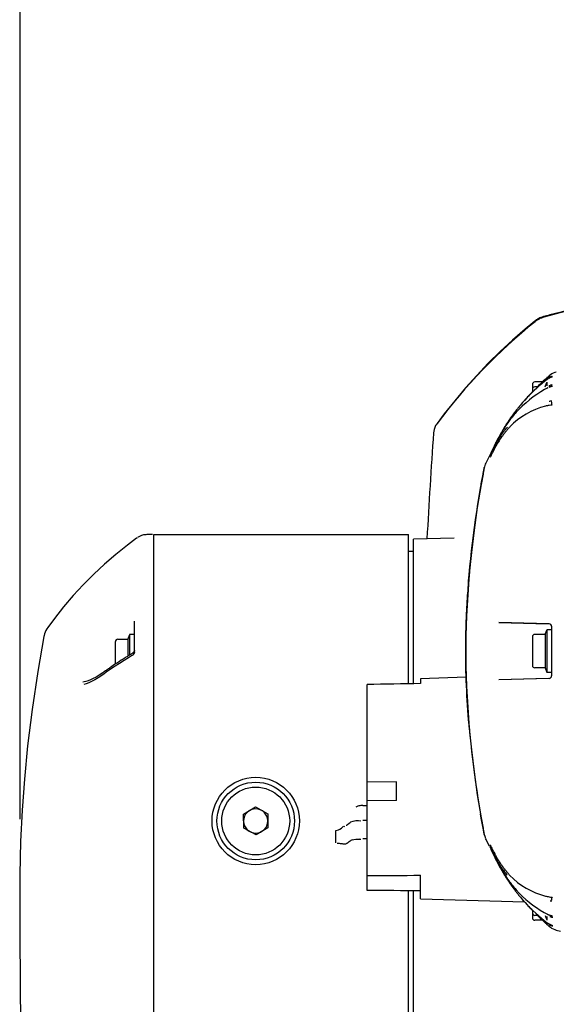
# Model space of a CAD drawing. Header units: millimetres. Extents: x 7426 to 8300, y 124 to 421.
# Tile 69 of 135: x 8051.37 to 8056.9, y 270.11 to 280.25. Entities that reach past the tile are written whole.
import ezdxf

# ---------------------------------------------------------------- set-up
doc = ezdxf.new("R2010")
doc.units = ezdxf.units.MM
doc.layers.add('外形图', color=7, linetype='Continuous')
doc.styles.add('微软雅黑', font='msyh.ttc')
doc.dimstyles.new('尺寸标注_1_20比例', dxfattribs={"dimtxt": 2.1, "dimasz": 1.7, "dimexe": 0.5, "dimexo": 0.4, "dimgap": 0.5, "dimtad": 1, "dimdec": 1, "dimlfac": 20, "dimdsep": 46, "dimtxsty": '微软雅黑', "dimcen": 0.09, "dimadec": 0, "dimazin": 0, "dimtp": 0.01, "dimtm": 0.01, "dimtfac": 1, "dimtdec": 1, "dimtofl": 0, "dimtmove": 0, "dimatfit": 3, "dimfxl": 1, "dimtolj": 1, "dimarcsym": 0})

# ---------------------------------------------------------------- blocks, each defined once
blk = doc.blocks.new('*D1476')
at = {"layer": 'Defpoints', "color": 0}
for p in [(8070.554, 287.817), (8051.376, 271.615), (8070.554, 271.107)]:
    blk.add_point(p, dxfattribs=at)
at = {"layer": '外形图', "color": 0, "lineweight": -2, "ltscale": 20}
for p, q in [((8051.376, 272.015), (8051.376, 288.317)), ((8070.554, 271.507), (8070.554, 288.317)), ((8053.076, 287.817), (8068.854, 287.817))]:
    blk.add_line(p, q, dxfattribs=at)
at = {"layer": '外形图', "color": 0}
for points in [[(8053.076, 288.1), (8053.076, 287.534), (8051.376, 287.817)], [(8068.854, 287.534), (8068.854, 288.1), (8070.554, 287.817)]]:
    blk.add_solid(points, dxfattribs=at)
at = {"layer": '外形图', "color": 0, "insert": (8060.965, 289.402), "char_height": 2.1, "attachment_point": 5, "style": '微软雅黑'}
blk.add_mtext('\\A1;\\A1;384', dxfattribs=at)

msp = doc.modelspace()

# ---------------------------------------------------------------- linework, layer by layer
at = {"layer": '外形图', "linetype": 'Continuous'}
for p, q in [((8056.8877, 276.6161), (8056.8721, 276.6094)), ((8056.901, 276.6207), (8056.8877, 276.6161)), ((8056.9031, 276.6213), (8056.901, 276.6207)), ((8056.7606, 276.5191), (8056.6813, 276.5191)), ((8056.7432, 276.5029), (8056.7318, 276.4921)), ((8056.7548, 276.5138), (8056.7432, 276.5029)), ((8056.7686, 276.5265), (8056.7548, 276.5138)), ((8056.7868, 276.5431), (8056.7686, 276.5265)), ((8056.7866, 276.4691), (8056.8003, 276.5068)), ((8056.7971, 276.5525), (8056.7868, 276.5431)), ((8056.8209, 276.5738), (8056.7971, 276.5525)), ((8056.7995, 276.5546), (8056.8003, 276.5568)), ((8056.8038, 276.5666), (8056.8038, 276.5586)), ((8056.8129, 276.5666), (8056.8038, 276.5666)), ((8056.8038, 276.5166), (8056.8038, 276.4805)), ((8056.8293, 276.5813), (8056.8209, 276.5738)), ((8056.8423, 276.5918), (8056.8292, 276.5813)), ((8056.861, 276.5788), (8056.8597, 276.5784)), ((8056.8613, 276.5712), (8056.8599, 276.5707)), ((8056.8637, 276.5718), (8056.8613, 276.5712)), ((8056.6412, 276.4022), (8056.6325, 276.3931)), ((8056.6499, 276.4112), (8056.6412, 276.4022)), ((8056.6552, 276.4166), (8056.6499, 276.4112)), ((8056.6563, 276.4941), (8056.6563, 276.4441)), ((8056.6563, 276.4441), (8056.6563, 276.4135)), ((8056.7166, 276.4691), (8056.6813, 276.4691)), ((8056.7205, 276.4813), (8056.7093, 276.4705)), ((8056.7318, 276.4921), (8056.7205, 276.4813)), ((8056.8324, 276.4657), (8056.8245, 276.4629)), ((8056.8538, 276.4745), (8056.8538, 276.4716)), ((8056.8589, 276.4727), (8056.8563, 276.4721)), ((8056.8628, 276.4735), (8056.8589, 276.4727)), ((8056.5542, 276.3064), (8056.5672, 276.3215)), ((8056.5672, 276.3215), (8056.5806, 276.3366)), ((8056.5743, 276.3295), (8056.5672, 276.3215)), ((8056.5811, 276.3372), (8056.5743, 276.3295)), ((8056.5879, 276.3448), (8056.5811, 276.3372)), ((8056.5947, 276.3523), (8056.5879, 276.3448)), ((8056.6066, 276.3654), (8056.5947, 276.3523)), ((8056.6152, 276.3747), (8056.6066, 276.3654)), ((8056.6238, 276.3839), (8056.6152, 276.3747)), ((8056.6325, 276.3931), (8056.6238, 276.3839)), ((8056.8538, 276.3079), (8056.8538, 276.2815)), ((8056.47, 276.2017), (8056.4557, 276.1824)), ((8056.476, 276.2095), (8056.47, 276.2017)), ((8056.482, 276.2175), (8056.476, 276.2095)), ((8056.4882, 276.2255), (8056.482, 276.2175)), ((8056.49, 276.2278), (8056.4882, 276.2255)), ((8056.8454, 276.2801), (8056.8277, 276.2775)), ((8056.8502, 276.2809), (8056.8454, 276.2801)), ((8056.3978, 276.099), (8056.3928, 276.0913)), ((8056.4024, 276.106), (8056.3978, 276.099)), ((8056.4075, 276.1135), (8056.4024, 276.106)), ((8056.4129, 276.1216), (8056.4075, 276.1135)), ((8056.4179, 276.1289), (8056.4129, 276.1216)), ((8056.4232, 276.1366), (8056.4179, 276.1289)), ((8056.4289, 276.1448), (8056.4232, 276.1366)), ((8056.4349, 276.1534), (8056.4289, 276.1448)), ((8056.4411, 276.1622), (8056.4349, 276.1534)), ((8056.4463, 276.1694), (8056.4411, 276.1622)), ((8056.4516, 276.1768), (8056.4463, 276.1694)), ((8056.4557, 276.1824), (8056.4516, 276.1768)), ((8055.6746, 276.0925), (8055.6703, 276.0866)), ((8056.3363, 275.9993), (8056.3321, 275.992)), ((8056.3405, 276.0065), (8056.3363, 275.9993)), ((8056.3544, 276.0299), (8056.3405, 276.0065)), ((8056.3554, 276.0293), (8056.3513, 276.0225)), ((8056.367, 276.0507), (8056.3544, 276.0299)), ((8056.3672, 276.0486), (8056.3554, 276.0293)), ((8056.3731, 276.0604), (8056.367, 276.0507)), ((8056.3747, 276.0607), (8056.3672, 276.0486)), ((8056.378, 276.0683), (8056.3731, 276.0604)), ((8056.3828, 276.0758), (8056.378, 276.0683)), ((8056.3875, 276.0832), (8056.3828, 276.0758)), ((8056.3928, 276.0913), (8056.3875, 276.0832)), ((8056.4241, 276.0569), (8056.4192, 276.0516)), ((8056.2823, 275.8989), (8056.276, 275.8863)), ((8056.2892, 275.9106), (8056.2806, 275.8937)), ((8056.2806, 275.8937), (8056.2806, 275.8936)), ((8056.2865, 275.9072), (8056.2823, 275.8989)), ((8056.2981, 275.9297), (8056.2865, 275.9072)), ((8056.3088, 275.9499), (8056.2981, 275.9297)), ((8056.3033, 275.8966), (8056.2989, 275.8895)), ((8056.3078, 275.9039), (8056.3033, 275.8966)), ((8056.3125, 275.9113), (8056.3078, 275.9039)), ((8056.3194, 275.9693), (8056.3088, 275.9499)), ((8056.3173, 275.9189), (8056.3125, 275.9113)), ((8056.3236, 275.9769), (8056.3194, 275.9693)), ((8056.3279, 275.9845), (8056.3236, 275.9769)), ((8056.3321, 275.992), (8056.3279, 275.9845)), ((8056.3309, 275.9644), (8056.3327, 275.9672)), ((8056.2495, 275.8318), (8056.228, 275.7856)), ((8056.2473, 275.7966), (8056.2434, 275.7886)), ((8056.2506, 275.803), (8056.2473, 275.7966)), ((8056.2508, 275.8345), (8056.2495, 275.8318)), ((8056.2541, 275.8098), (8056.2506, 275.803)), ((8056.2628, 275.8595), (8056.2508, 275.8345)), ((8056.2579, 275.817), (8056.2541, 275.8098)), ((8056.262, 275.8247), (8056.2579, 275.817)), ((8056.2663, 275.8327), (8056.262, 275.8247)), ((8056.2704, 275.8751), (8056.2628, 275.8595)), ((8056.2693, 275.8383), (8056.2663, 275.8327)), ((8056.2725, 275.8441), (8056.2693, 275.8383)), ((8056.276, 275.8863), (8056.2704, 275.8751)), ((8056.2759, 275.8501), (8056.2725, 275.8441)), ((8056.2793, 275.8562), (8056.2759, 275.8501)), ((8056.283, 275.8626), (8056.2793, 275.8562)), ((8056.2867, 275.8691), (8056.283, 275.8626)), ((8056.2906, 275.8757), (8056.2867, 275.8691)), ((8056.2947, 275.8825), (8056.2906, 275.8757)), ((8056.2989, 275.8895), (8056.2947, 275.8825)), ((8056.2065, 275.7432), (8056.1758, 275.6831)), ((8056.2282, 275.786), (8056.2065, 275.7432)), ((8056.2229, 275.7468), (8056.2224, 275.7458)), ((8056.2237, 275.7484), (8056.2229, 275.7468)), ((8056.2398, 275.7814), (8056.2237, 275.7484)), ((8056.228, 275.7856), (8056.2277, 275.785)), ((8056.2286, 275.787), (8056.2282, 275.786)), ((8056.2434, 275.7886), (8056.2398, 275.7814)), ((8056.1598, 275.6362), (8056.1273, 275.4632)), ((8056.1595, 275.6345), (8056.1596, 275.635)), ((8056.1622, 275.6467), (8056.1596, 275.6352)), ((8056.1596, 275.635), (8056.1597, 275.6353)), ((8056.1598, 275.6362), (8056.1605, 275.6392)), ((8056.1705, 275.6716), (8056.1622, 275.6467)), ((8056.1756, 275.6826), (8056.1705, 275.6716)), ((8056.1756, 275.6827), (8056.1758, 275.6832)), ((8056.1477, 275.5705), (8056.1279, 275.4632)), ((8056.1292, 275.4691), (8056.1477, 275.5705)), ((8056.1279, 275.4632), (8056.0885, 275.2259)), ((8056.1209, 275.4222), (8056.1275, 275.4599)), ((8056.1275, 275.4599), (8056.1292, 275.4691)), ((8056.0885, 275.2259), (8056.0551, 274.9918)), ((8056.0551, 274.9918), (8056.0278, 274.7642)), ((8052.5784, 274.9109), (8052.5759, 274.9091)), ((8052.5822, 274.9133), (8052.5784, 274.9109)), ((8052.6056, 274.928), (8052.5858, 274.9159)), ((8052.6263, 274.937), (8052.6056, 274.928)), ((8052.648, 274.9431), (8052.6263, 274.937)), ((8052.6705, 274.9461), (8052.648, 274.9431)), ((8052.681, 274.9464), (8052.6705, 274.9461)), ((8052.7388, 274.9464), (8052.6811, 274.9464)), ((8052.7538, 255.4565), (8052.7538, 274.9467)), ((8052.7538, 274.9467), (8055.3788, 274.9467)), ((8055.3788, 273.4095), (8055.3788, 274.9467)), ((8055.8487, 274.9096), (8055.4288, 274.8986)), ((8055.4288, 273.4103), (8055.4288, 274.8986)), ((8055.8487, 274.9096), (8055.8504, 274.9096)), ((8055.4288, 274.7717), (8055.3788, 274.7717)), ((8056.0272, 274.7642), (8056.0054, 274.543)), ((8056.0278, 274.7642), (8056.006, 274.543)), ((8056.006, 274.543), (8055.989, 274.325)), ((8055.989, 274.325), (8055.9771, 274.1104)), ((8055.9863, 274.2792), (8055.9859, 274.2738)), ((8051.7273, 274.0819), (8051.6587, 273.9889)), ((8055.9771, 274.1104), (8055.9703, 273.9025)), ((8051.6498, 273.9755), (8051.6406, 273.9589)), ((8051.6587, 273.9889), (8051.6498, 273.9755)), ((8052.5538, 273.7331), (8052.5538, 274.0562)), ((8052.5538, 273.7532), (8052.5538, 274.0385)), ((8056.8295, 274.0273), (8056.3109, 274.0409)), ((8056.3109, 274.0409), (8056.8174, 274.0276)), ((8056.8038, 273.9667), (8056.8038, 273.5267)), ((8056.8538, 273.9667), (8056.8038, 273.9667)), ((8056.8538, 274.0023), (8056.8538, 273.491)), ((8056.8538, 273.9667), (8056.8538, 273.5267)), ((8051.6223, 273.9091), (8051.6198, 273.8967)), ((8051.6269, 273.9255), (8051.6223, 273.9091)), ((8051.633, 273.9422), (8051.6269, 273.9255)), ((8051.6406, 273.9589), (8051.633, 273.9422)), ((8052.3813, 273.8692), (8052.4865, 273.8692)), ((8052.5002, 273.9068), (8052.4865, 273.8692)), ((8052.4865, 273.8692), (8052.4865, 273.6956)), ((8052.5038, 273.9167), (8052.5038, 273.7061)), ((8052.5538, 273.9167), (8052.5038, 273.9167)), ((8055.9703, 273.9025), (8055.9687, 273.7467)), ((8056.6563, 273.8942), (8056.6563, 273.5992)), ((8056.7866, 273.9192), (8056.6813, 273.9192)), ((8056.7866, 273.9192), (8056.8003, 273.9568)), ((8056.7866, 273.9192), (8056.7866, 273.5742)), ((8052.3563, 273.6129), (8052.3563, 273.8442)), ((8052.4926, 273.6789), (8052.4457, 273.65)), ((8052.5225, 273.697), (8052.4926, 273.6789)), ((8052.5225, 273.7173), (8052.5198, 273.7157)), ((8052.5538, 273.7329), (8052.5534, 273.7308)), ((8055.9681, 273.7467), (8055.9688, 273.7467)), ((8055.9687, 273.7467), (8055.9703, 273.5908)), ((8052.308, 273.56), (8052.2632, 273.5289)), ((8055.9703, 273.5908), (8055.9771, 273.383)), ((8056.7866, 273.5742), (8056.6813, 273.5742)), ((8056.7866, 273.5742), (8056.8003, 273.5365)), ((8052.1787, 273.4713), (8052.1437, 273.4505)), ((8052.2164, 273.496), (8052.1787, 273.4713)), ((8052.2257, 273.5228), (8052.1905, 273.4994)), ((8052.2399, 273.5124), (8052.2164, 273.496)), ((8052.2382, 273.5316), (8052.2257, 273.5228)), ((8052.2632, 273.5289), (8052.2399, 273.5124)), ((8055.9736, 273.4794), (8055.5038, 273.4625)), ((8055.5038, 273.4624), (8055.5038, 273.4114)), ((8056.8295, 273.466), (8056.3109, 273.4524)), ((8056.8174, 273.4657), (8056.3109, 273.4524)), ((8056.8538, 273.5267), (8056.8038, 273.5267)), ((8052.0196, 273.428), (8052.0198, 273.428)), ((8054.9538, 271.2804), (8054.9538, 273.4025)), ((8055.9771, 273.383), (8055.989, 273.1683)), ((8055.9859, 273.2196), (8055.9863, 273.214)), ((8055.989, 273.1683), (8056.006, 272.9503)), ((8056.006, 272.9503), (8056.0278, 272.7291)), ((8056.0278, 272.7291), (8056.0551, 272.5015)), ((8056.0551, 272.5015), (8056.0885, 272.2674)), ((8055.2538, 272.3988), (8054.9538, 272.3964)), ((8055.2538, 272.208), (8055.2538, 272.3988)), ((8056.0879, 272.2674), (8056.1273, 272.0301)), ((8056.0885, 272.2674), (8056.1279, 272.0301)), ((8053.6773, 272.0662), (8053.8008, 272.141)), ((8053.8008, 272.141), (8053.9273, 272.0715)), ((8054.8575, 272.148), (8054.8375, 272.1407)), ((8054.9089, 272.1571), (8054.9538, 272.1571)), ((8055.2538, 272.208), (8054.9538, 272.2057)), ((8053.6804, 271.9219), (8053.6773, 272.0662)), ((8053.9273, 272.0715), (8053.9303, 271.9271)), ((8056.1219, 272.0653), (8056.1209, 272.0711)), ((8056.1292, 272.0242), (8056.1219, 272.0653)), ((8054.7484, 271.9595), (8054.7679, 271.9757)), ((8054.9089, 272.0053), (8054.9538, 272.0053)), ((8056.1273, 272.0301), (8056.1598, 271.8572)), ((8056.1279, 272.0301), (8056.1477, 271.9228)), ((8056.1477, 271.9228), (8056.1292, 272.0242)), ((8053.8069, 271.8524), (8053.6804, 271.9219)), ((8053.9303, 271.9271), (8053.8069, 271.8524)), ((8054.6288, 271.7709), (8054.6288, 271.8992)), ((8056.1557, 271.8826), (8056.1477, 271.9228)), ((8056.156, 271.8812), (8056.1557, 271.8826)), ((8056.1563, 271.8795), (8056.156, 271.8812)), ((8056.1598, 271.8574), (8056.1597, 271.8579)), ((8056.1598, 271.8572), (8056.1598, 271.8574)), ((8054.7484, 271.7688), (8054.7679, 271.7849)), ((8054.9089, 271.8146), (8054.9538, 271.8146)), ((8056.2136, 271.7361), (8056.1758, 271.8102)), ((8056.1772, 271.8077), (8056.1759, 271.8101)), ((8056.2136, 271.7361), (8056.2241, 271.7155)), ((8056.222, 271.7482), (8056.2224, 271.7474)), ((8056.2224, 271.7474), (8056.2229, 271.7465)), ((8056.2229, 271.7465), (8056.2237, 271.7449)), ((8056.2237, 271.7449), (8056.2254, 271.7414)), ((8056.2254, 271.7414), (8056.2324, 271.7269)), ((8056.2241, 271.7155), (8056.2274, 271.7089)), ((8056.2274, 271.7089), (8056.2286, 271.7063)), ((8056.2276, 271.7084), (8056.2295, 271.7044)), ((8056.2295, 271.7044), (8056.2424, 271.6767)), ((8056.2324, 271.7269), (8056.2374, 271.7168)), ((8056.2374, 271.7168), (8056.2415, 271.7083)), ((8056.2415, 271.7083), (8056.2529, 271.6858)), ((8056.2424, 271.6767), (8056.2501, 271.6604)), ((8056.2501, 271.6604), (8056.2567, 271.6465)), ((8056.2529, 271.6858), (8056.2554, 271.6811)), ((8056.2554, 271.6811), (8056.2592, 271.6738)), ((8056.2567, 271.6465), (8056.2627, 271.634)), ((8056.2592, 271.6738), (8056.2678, 271.6578)), ((8056.2627, 271.634), (8056.2686, 271.6219)), ((8056.2725, 271.6492), (8056.2758, 271.6433)), ((8056.2758, 271.6433), (8056.2793, 271.6372)), ((8056.2793, 271.6372), (8056.2829, 271.6309)), ((8056.2686, 271.6219), (8056.2742, 271.6105)), ((8056.2742, 271.6105), (8056.2865, 271.586)), ((8056.2806, 271.5997), (8056.2886, 271.5837)), ((8056.2829, 271.6309), (8056.2866, 271.6244)), ((8056.2866, 271.6244), (8056.2905, 271.6178)), ((8056.2898, 271.5796), (8056.2941, 271.5713)), ((8056.2905, 271.6178), (8056.2945, 271.611)), ((8056.2941, 271.5713), (8056.2968, 271.5661)), ((8056.2945, 271.611), (8056.2987, 271.6041)), ((8056.2968, 271.5661), (8056.3011, 271.5578)), ((8056.2987, 271.6041), (8056.3031, 271.597)), ((8056.3011, 271.5578), (8056.3085, 271.5439)), ((8056.3031, 271.597), (8056.3076, 271.5898)), ((8056.3076, 271.5898), (8056.3122, 271.5824)), ((8056.3085, 271.5439), (8056.3134, 271.5348)), ((8056.3122, 271.5824), (8056.317, 271.5749)), ((8056.3134, 271.5348), (8056.318, 271.5264)), ((8056.3246, 271.5634), (8056.3298, 271.5556)), ((8056.3298, 271.5556), (8056.3352, 271.5477)), ((8055.5038, 271.194), (8055.5038, 271.4372)), ((8056.318, 271.5264), (8056.3222, 271.5188)), ((8056.3222, 271.5188), (8056.3265, 271.5113)), ((8056.3265, 271.5113), (8056.3307, 271.5037)), ((8056.3307, 271.5037), (8056.335, 271.4963)), ((8056.3327, 271.5261), (8056.3308, 271.529)), ((8056.335, 271.4963), (8056.3406, 271.4866)), ((8056.3406, 271.4866), (8056.3544, 271.4634)), ((8056.3544, 271.4634), (8056.3593, 271.4553)), ((8056.3593, 271.4553), (8056.3669, 271.4428)), ((8056.3605, 271.4556), (8056.3669, 271.4452)), ((8056.3669, 271.4452), (8056.374, 271.4337)), ((8056.3669, 271.4428), (8056.3688, 271.4397)), ((8056.3688, 271.4397), (8056.3742, 271.4311)), ((8056.3742, 271.4311), (8056.3793, 271.423)), ((8056.3793, 271.423), (8056.3841, 271.4154)), ((8056.3841, 271.4154), (8056.3889, 271.4079)), ((8056.3889, 271.4079), (8056.3942, 271.3998)), ((8056.3942, 271.3998), (8056.3977, 271.3944)), ((8056.3977, 271.3944), (8056.403, 271.3865)), ((8056.403, 271.3865), (8056.4086, 271.3781)), ((8056.4086, 271.3781), (8056.4138, 271.3703)), ((8056.4138, 271.3703), (8056.4196, 271.3618)), ((8056.4196, 271.3618), (8056.4249, 271.3541)), ((8056.4249, 271.3541), (8056.4307, 271.3459)), ((8056.4307, 271.3459), (8056.4368, 271.3372)), ((8056.4368, 271.3372), (8056.4419, 271.33)), ((8056.4419, 271.33), (8056.4473, 271.3226)), ((8055.3788, 264.493), (8055.3788, 271.2781)), ((8055.4288, 266.0948), (8055.4288, 271.2778)), ((8056.4473, 271.3226), (8056.4528, 271.3149)), ((8056.4528, 271.3149), (8056.4586, 271.307)), ((8056.4586, 271.307), (8056.4646, 271.2989)), ((8056.4646, 271.2989), (8056.4707, 271.2907)), ((8056.4707, 271.2907), (8056.477, 271.2824)), ((8056.477, 271.2824), (8056.4834, 271.274)), ((8056.4834, 271.274), (8056.49, 271.2655)), ((8055.5038, 271.1939), (8056.5765, 271.1623)), ((8056.5542, 271.1869), (8056.552, 271.1894)), ((8056.5537, 271.188), (8056.5547, 271.1868)), ((8056.5672, 271.1718), (8056.5542, 271.1869)), ((8056.5806, 271.1567), (8056.5672, 271.1718)), ((8056.5672, 271.1718), (8056.5741, 271.164)), ((8056.5741, 271.164), (8056.5836, 271.1533)), ((8056.5836, 271.1533), (8056.5951, 271.1405)), ((8056.5951, 271.1405), (8056.6048, 271.1299)), ((8056.6048, 271.1299), (8056.6106, 271.1236)), ((8056.8277, 271.2158), (8056.8436, 271.2134)), ((8056.8538, 271.2118), (8056.8538, 271.1854)), ((8051.3699, 271.108), (8051.3713, 270.8086)), ((8056.6106, 271.1236), (8056.6184, 271.1151)), ((8056.6184, 271.1151), (8056.6263, 271.1068)), ((8056.6263, 271.1068), (8056.6342, 271.0984)), ((8056.6342, 271.0984), (8056.6421, 271.0901)), ((8056.6421, 271.0901), (8056.6501, 271.0819)), ((8056.6501, 271.0819), (8056.6563, 271.0755)), ((8056.6563, 271.0797), (8056.6563, 271.0492)), ((8056.6563, 271.0492), (8056.6563, 270.9992)), ((8056.7166, 271.0242), (8056.6813, 271.0242)), ((8056.7079, 271.0242), (8056.7095, 271.0226)), ((8056.7866, 271.0242), (8056.8003, 270.9865)), ((8056.7606, 270.9742), (8056.6813, 270.9742)), ((8056.7095, 271.0226), (8056.72, 271.0125)), ((8056.72, 271.0125), (8056.7306, 271.0023)), ((8056.7306, 271.0023), (8056.7413, 270.9922)), ((8056.7413, 270.9922), (8056.7522, 270.982)), ((8056.7522, 270.982), (8056.7677, 270.9676)), ((8056.7677, 270.9676), (8056.7928, 270.9447)), ((8056.7928, 270.9447), (8056.7975, 270.9404)), ((8056.7975, 270.9404), (8056.827, 270.9141)), ((8056.7995, 270.9387), (8056.8003, 270.9365)), ((8056.8038, 271.0128), (8056.8038, 270.9767)), ((8056.8038, 270.9347), (8056.8038, 270.9267)), ((8056.8129, 270.9267), (8056.8038, 270.9267)), ((8056.8489, 270.9261), (8056.8559, 270.9238)), ((8056.8538, 271.0217), (8056.8538, 271.0188)), ((8056.8538, 270.9215), (8056.8538, 270.9141)), ((8056.8559, 270.9238), (8056.8636, 270.9215)), ((8056.827, 270.9141), (8056.8293, 270.912)), ((8056.8292, 270.9121), (8056.8293, 270.912)), ((8056.8293, 270.9121), (8056.8414, 270.9022)), ((8056.8414, 270.9022), (8056.8546, 270.8933)), ((8056.8546, 270.8933), (8056.8694, 270.8851)), ((8056.8694, 270.8851), (8056.8861, 270.8778)), ((8056.8861, 270.8778), (8056.9021, 270.8723)), ((8056.9031, 270.872), (8056.9021, 270.8723)), ((8051.3713, 270.8083), (8051.4605, 258.5603))]:
    msp.add_line(p, q, dxfattribs=at)
for points in [[(8056.6813, 277.1464), (8056.5825, 277.0646), (8056.4518, 276.9506), (8056.3248, 276.8328), (8056.2015, 276.7113), (8056.0821, 276.5863), (8055.9666, 276.4578), (8055.8553, 276.3261), (8055.748, 276.1911), (8055.6741, 276.0929)], [(8056.8721, 276.6094), (8056.8571, 276.6015), (8056.8423, 276.5918)], [(8056.8218, 276.5539), (8056.8204, 276.553), (8056.819, 276.5521), (8056.8176, 276.5511), (8056.8162, 276.5501), (8056.8148, 276.5491), (8056.8134, 276.5481)], [(8056.8572, 276.57), (8056.8562, 276.5697), (8056.8552, 276.5693), (8056.854, 276.569), (8056.8529, 276.5686), (8056.8516, 276.5682), (8056.8504, 276.5678), (8056.849, 276.5673), (8056.8488, 276.5672)], [(8056.8599, 276.5707), (8056.859, 276.5705), (8056.8572, 276.57)], [(8056.864, 276.5719), (8056.8639, 276.5719), (8056.8637, 276.5718)], [(8056.8165, 276.4595), (8056.8153, 276.459), (8056.8131, 276.458), (8056.8109, 276.4569), (8056.8087, 276.4558), (8056.8066, 276.4547), (8056.8044, 276.4536)], [(8056.8563, 276.4721), (8056.8548, 276.4718), (8056.8531, 276.4715), (8056.8514, 276.4711), (8056.8496, 276.4707), (8056.8477, 276.4702), (8056.8457, 276.4697), (8056.8436, 276.4691), (8056.8415, 276.4685), (8056.8393, 276.4679), (8056.837, 276.4672), (8056.8347, 276.4665), (8056.8324, 276.4657)], [(8056.8565, 276.483), (8056.8556, 276.4814), (8056.8546, 276.4792), (8056.854, 276.4769), (8056.8538, 276.4745)], [(8056.8635, 276.4736), (8056.864, 276.4737), (8056.8642, 276.4738), (8056.8641, 276.4738), (8056.8638, 276.4737), (8056.8634, 276.4736), (8056.8628, 276.4735)], [(8056.8562, 276.316), (8056.8558, 276.3153), (8056.8547, 276.3129), (8056.8541, 276.3105), (8056.8538, 276.3079)], [(8056.8544, 276.2816), (8056.8524, 276.2813), (8056.8502, 276.2809)], [(8056.8615, 276.2831), (8056.8617, 276.2832), (8056.8616, 276.2831), (8056.861, 276.283), (8056.8602, 276.2828), (8056.8591, 276.2825), (8056.8577, 276.2822), (8056.8562, 276.2819), (8056.8544, 276.2816)], [(8055.6741, 276.0929), (8055.6647, 276.0788), (8055.6644, 276.0781)], [(8056.4192, 276.0516), (8056.4153, 276.0473), (8056.4114, 276.043), (8056.4076, 276.0387), (8056.4038, 276.0344), (8056.4001, 276.0301), (8056.3965, 276.0258), (8056.3928, 276.0215), (8056.3893, 276.0172), (8056.3857, 276.0129), (8056.3822, 276.0086), (8056.3788, 276.0044), (8056.3754, 276.0001), (8056.3721, 275.9959), (8056.3688, 275.9916), (8056.3656, 275.9874), (8056.3624, 275.9832), (8056.3592, 275.979), (8056.3561, 275.9748), (8056.3531, 275.9707), (8056.35, 275.9666), (8056.3471, 275.9624), (8056.3441, 275.9584), (8056.3413, 275.9543), (8056.3384, 275.9502), (8056.3356, 275.9462), (8056.3329, 275.9422), (8056.3302, 275.9383), (8056.3249, 275.9304)], [(8056.3249, 275.9304), (8056.3223, 275.9265), (8056.3173, 275.9189)], [(8056.2224, 275.7458), (8056.222, 275.7451), (8056.2219, 275.7447), (8056.2217, 275.7444), (8056.2216, 275.7442), (8056.2215, 275.7441)], [(8056.1273, 275.4632), (8056.0879, 275.2259), (8056.0546, 274.9918), (8056.0272, 274.7642)], [(8056.1209, 275.4222), (8056.1211, 275.4233), (8056.1213, 275.4245), (8056.1215, 275.4256), (8056.1217, 275.4267), (8056.122, 275.4279), (8056.1222, 275.429), (8056.1225, 275.4301), (8056.1227, 275.4312), (8056.123, 275.4324)], [(8052.5756, 274.9088), (8052.4804, 274.838), (8052.3608, 274.7427), (8052.245, 274.6429), (8052.133, 274.5387), (8052.0251, 274.4304), (8051.9215, 274.318), (8051.8221, 274.2018), (8051.7273, 274.0819)], [(8056.0054, 274.543), (8055.9885, 274.325), (8055.9765, 274.1104), (8055.9697, 273.9025), (8055.9681, 273.7467)], [(8051.6198, 273.8968), (8051.5573, 273.5356), (8051.498, 273.1461), (8051.4512, 272.7709), (8051.418, 272.428), (8051.3952, 272.1098), (8051.3798, 271.7846), (8051.3717, 271.4451), (8051.3699, 271.108)], [(8052.5478, 273.7402), (8052.5458, 273.7375), (8052.5436, 273.7349), (8052.5412, 273.7323), (8052.5387, 273.7297), (8052.536, 273.7272), (8052.5331, 273.7248), (8052.5302, 273.7225), (8052.5271, 273.7203), (8052.524, 273.7182), (8052.5225, 273.7173)], [(8052.5534, 273.7308), (8052.5527, 273.7286), (8052.5515, 273.7259), (8052.5498, 273.7229), (8052.5477, 273.7198), (8052.5452, 273.7165), (8052.5423, 273.7131), (8052.539, 273.7097), (8052.5353, 273.7063), (8052.5314, 273.703), (8052.5272, 273.7), (8052.5225, 273.697)], [(8052.5538, 273.7532), (8052.5538, 273.7525), (8052.5535, 273.7513), (8052.553, 273.7497), (8052.5522, 273.7476), (8052.5511, 273.7453), (8052.5496, 273.7428), (8052.5478, 273.7402)], [(8055.9681, 273.7467), (8055.9697, 273.5908), (8055.9765, 273.383), (8055.9885, 273.1683), (8056.0054, 272.9503)], [(8052.4457, 273.65), (8052.3993, 273.6205), (8052.3534, 273.5905), (8052.308, 273.56)], [(8052.1905, 273.4994), (8052.1577, 273.4795), (8052.1272, 273.463), (8052.0994, 273.4498), (8052.0746, 273.44), (8052.0532, 273.4334), (8052.0348, 273.4295), (8052.0196, 273.428)], [(8052.0816, 273.4195), (8052.0543, 273.4091), (8052.0298, 273.4019)], [(8052.1437, 273.4505), (8052.1114, 273.4334), (8052.0816, 273.4195)], [(8056.0054, 272.9503), (8056.0272, 272.7291), (8056.0546, 272.5015), (8056.0879, 272.2674)], [(8056.1209, 272.0711), (8056.1211, 272.07), (8056.1213, 272.0689), (8056.1215, 272.0677), (8056.1217, 272.0666), (8056.122, 272.0655), (8056.1222, 272.0643), (8056.1225, 272.0632), (8056.1227, 272.0621), (8056.123, 272.0609)], [(8054.7379, 271.9527), (8054.7399, 271.9538), (8054.7418, 271.9549), (8054.7436, 271.9561), (8054.7453, 271.9572), (8054.7469, 271.9584), (8054.7484, 271.9595)], [(8056.1597, 271.8575), (8056.1643, 271.839), (8056.1724, 271.8172)], [(8054.7484, 271.7688), (8054.7469, 271.7676), (8054.7453, 271.7665), (8054.7436, 271.7653), (8054.7418, 271.7642), (8054.7399, 271.7631), (8054.7379, 271.762)], [(8056.2213, 271.7495), (8056.2213, 271.7495), (8056.2214, 271.7494), (8056.2215, 271.7493), (8056.2216, 271.7491), (8056.2217, 271.7488), (8056.2219, 271.7485), (8056.222, 271.7482)], [(8056.2678, 271.6578), (8056.2693, 271.655), (8056.2725, 271.6492)], [(8056.2865, 271.586), (8056.2867, 271.5858), (8056.2898, 271.5796)], [(8056.317, 271.5749), (8056.3195, 271.5711), (8056.3246, 271.5634)], [(8056.3352, 271.5477), (8056.338, 271.5437), (8056.3408, 271.5397), (8056.3436, 271.5357), (8056.3465, 271.5316), (8056.3495, 271.5275), (8056.3524, 271.5234), (8056.3555, 271.5193), (8056.3586, 271.5152), (8056.3617, 271.511), (8056.3648, 271.5069), (8056.368, 271.5027), (8056.3713, 271.4985), (8056.3746, 271.4943), (8056.3779, 271.49), (8056.3813, 271.4858), (8056.3848, 271.4816), (8056.3883, 271.4773), (8056.3918, 271.4731), (8056.3954, 271.4688), (8056.399, 271.4645), (8056.4027, 271.4603), (8056.4064, 271.456), (8056.4102, 271.4517), (8056.414, 271.4474), (8056.4179, 271.4432), (8056.4218, 271.4389), (8056.4241, 271.4364)], [(8056.8436, 271.2134), (8056.849, 271.2126), (8056.8514, 271.2122), (8056.8536, 271.2118)], [(8056.8536, 271.2118), (8056.8556, 271.2115), (8056.8573, 271.2112), (8056.8587, 271.2109), (8056.86, 271.2106), (8056.8609, 271.2104), (8056.8615, 271.2102), (8056.8616, 271.2102)], [(8056.8564, 271.1771), (8056.8557, 271.1782), (8056.8547, 271.1805), (8056.8541, 271.1829), (8056.8538, 271.1854)], [(8056.8044, 271.0397), (8056.8066, 271.0386), (8056.8087, 271.0375), (8056.8109, 271.0364), (8056.8131, 271.0353), (8056.8154, 271.0343), (8056.8176, 271.0333), (8056.8199, 271.0323), (8056.8222, 271.0314), (8056.8245, 271.0304)], [(8056.8245, 271.0304), (8056.825, 271.0302), (8056.8273, 271.0294), (8056.8296, 271.0285), (8056.8319, 271.0278), (8056.8342, 271.027), (8056.8364, 271.0263), (8056.8386, 271.0256)], [(8056.8386, 271.0256), (8056.8408, 271.025), (8056.8429, 271.0244), (8056.8449, 271.0238), (8056.8469, 271.0233), (8056.8488, 271.0228), (8056.8506, 271.0224), (8056.8524, 271.022), (8056.854, 271.0216), (8056.8556, 271.0213), (8056.857, 271.021), (8056.8641, 271.0196)], [(8056.8134, 270.9452), (8056.8148, 270.9442), (8056.8162, 270.9432), (8056.8175, 270.9422), (8056.819, 270.9413), (8056.8204, 270.9403), (8056.8218, 270.9394)], [(8056.8568, 271.0099), (8056.8556, 271.0119), (8056.8546, 271.0141), (8056.854, 271.0164), (8056.8538, 271.0188)], [(8056.9031, 270.872), (8056.9152, 270.8687), (8056.9307, 270.8652), (8056.9472, 270.8621)]]:
    msp.add_lwpolyline(points, dxfattribs=at)
for radius in [0.45, 0.4, 0.35]:
    msp.add_circle((8053.8038, 271.9967), radius, dxfattribs=at)
for centre, radius, start, end in [((8060.654, 262.6877), 15.0087, 98.32672, 104.98649), ((8060.6643, 262.6798), 15.0255, 98.30339, 104.76422), ((8060.3052, 272.6447), 5.7731, 128.85519, 143.32992), ((8056.8353, 276.9558), 0.245, 119.95495, 128.899), ((8056.8361, 276.9506), 0.2436, 120.84572, 128.81566), ((8056.8359, 276.9509), 0.2433, 112.95069, 120.84154), ((8056.8342, 276.9575), 0.243, 117.17295, 119.9308), ((8056.8348, 276.9563), 0.2444, 112.02966, 117.1732), ((8056.836, 276.9506), 0.2436, 105.00433, 112.94681), ((8056.8338, 276.9588), 0.2416, 104.97905, 112.04245), ((8060.6576, 262.7104), 14.9942, 104.7691, 105.02149), ((8057.8497, 275.1797), 1.7166, 129.71037, 138.9734), ((8056.6813, 276.4941), 0.025, 90, 180), ((8057.8272, 275.2046), 1.6831, 128.35126, 129.6607), ((8057.8265, 275.2054), 1.682, 127.03498, 128.35133), ((8056.8143, 276.5516), 0.015, 134.44366, 160), ((8056.8143, 276.5016), 0.015, 134.44366, 160), ((8056.8597, 276.5248), 0.0437, 133.11746, 137.30497), ((8056.8616, 276.5227), 0.0466, 128.23367, 133.10484), ((8056.9395, 276.343), 0.2487, 109.41716, 111.81763), ((8056.811, 276.7154), 0.1454, 289.18705, 289.55369), ((8056.6813, 276.4441), 0.025, 90, 180), ((8057.4074, 275.3428), 1.2639, 118.49512, 119.62151), ((8056.9052, 276.2515), 0.2418, 105.44334, 106.06859), ((8056.9135, 276.2213), 0.2731, 104.28138, 105.43515), ((8056.9162, 276.2105), 0.2842, 103.7101, 104.29069), ((8056.9124, 276.2264), 0.2679, 103.07887, 103.71409), ((8057.9114, 275.1248), 1.7992, 138.94282, 141.02514), ((8058.0016, 275.069), 1.9043, 139.47392, 140.48203), ((8057.3964, 275.3896), 1.2205, 137.97495, 140.9981), ((8057.456, 275.3647), 1.2849, 139.07235, 141.67161), ((8057.9311, 275.1088), 1.8245, 141.02335, 142.1703), ((8058.0249, 275.0497), 1.9345, 140.47957, 140.6519), ((8056.88, 275.9256), 0.3557, 101.87411, 104.6255), ((8056.8799, 275.926), 0.3553, 99.81856, 101.87477), ((8056.8797, 275.9274), 0.3539, 98.44101, 99.81839), ((8057.5669, 275.2821), 1.4233, 144.59878, 146.96715), ((8057.4783, 275.3272), 1.3236, 143.68237, 146.52631), ((8057.5046, 275.3264), 1.3469, 141.67666, 144.60155), ((8057.433, 275.3603), 1.2675, 141.64661, 143.67372), ((8057.4134, 275.3757), 1.2425, 140.99141, 141.64175), ((8120.4765, 271.4103), 65.0012, 175.954002, 176.920481), ((8055.8098, 275.9842), 0.1729, 164.90724, 175.88551), ((8055.8029, 275.9887), 0.1649, 147.1682, 150.77251), ((8055.798, 275.9919), 0.159, 143.44393, 147.16959), ((8057.6398, 275.2257), 1.5143, 148.64309, 151.42531), ((8057.721, 275.187), 1.6043, 149.65422, 151.53102), ((8057.6753, 275.2136), 1.5516, 149.13628, 149.64774), ((8057.6583, 275.2237), 1.5317, 148.60721, 149.13559), ((8057.5642, 275.2711), 1.4262, 147.93533, 148.6221), ((8056.9593, 275.5848), 0.7337, 145.48717, 146.35423), ((8057.624, 275.2449), 1.4914, 146.96332, 148.61321), ((8057.5353, 275.2893), 1.392, 146.51689, 147.93584), ((8057.3896, 275.2999), 1.2503, 151.05585, 154.51922), ((8057.8202, 275.1283), 1.7193, 152.14896, 152.93402), ((8057.7716, 275.1595), 1.662, 152.34865, 153.04824), ((8057.2477, 275.3783), 1.0881, 147.41282, 151.05148), ((8057.7702, 275.1602), 1.6604, 151.52492, 152.3469), ((8057.7324, 275.1746), 1.6201, 151.40479, 152.14679), ((8057.5644, 275.2172), 1.4437, 156.27684, 156.87941), ((8057.5544, 275.2216), 1.4327, 155.94816, 156.27765), ((8057.5332, 275.2311), 1.4095, 155.59753, 155.94809), ((8057.502, 275.2453), 1.3752, 154.47945, 155.60034), ((8057.5588, 275.2196), 1.4375, 156.87966, 157.15717), ((8066.1315, 273.6481), 10.1649, 175.41826, 176.43997), ((8056.8288, 274.0023), 0.025, 0, 88.5), ((8052.3813, 273.8442), 0.025, 90, 180), ((8052.5143, 273.9017), 0.015, 134.44366, 160), ((8056.6813, 273.8942), 0.025, 90, 180), ((8056.8143, 273.9517), 0.015, 134.44366, 160), ((8054.6163, 270.1997), 4.0936, 121.82707, 124.46879), ((8054.663, 270.1254), 4.1813, 121.31356, 121.83448), ((8054.6736, 270.1081), 4.2017, 121.09232, 121.31381), ((8054.6802, 270.0971), 4.2145, 120.83856, 121.09231), ((8054.5668, 270.2727), 4.0054, 124.47653, 125.0126), ((8056.6813, 273.5992), 0.025, 180, 270), ((8054.5496, 270.2974), 3.9753, 125.01259, 125.55138), ((8056.8143, 273.5417), 0.015, 200, 225.55634), ((8056.8288, 273.491), 0.025, 271.5, 0), ((8066.0607, 273.8402), 10.0939, 183.55663, 184.58546), ((8054.9109, 272.0009), 0.1563, 101.98213, 109.91338), ((8053.8038, 271.9967), 0.125, 1.21135, 180.0553), ((8053.8038, 271.9967), 0.125, 181.21135, 0.0553), ((8054.842, 271.6854), 0.1244, 111.43925, 117.08934), ((8054.8466, 271.6259), 0.1852, 77.07119, 80.40838), ((8057.5574, 272.2731), 1.436, 202.92544, 203.07754), ((8057.5584, 272.2735), 1.4371, 203.07776, 204.00854), ((8057.5058, 272.2498), 1.3794, 203.9978, 205.66257), ((8057.3753, 272.1861), 1.2342, 205.62065, 209.45984), ((8057.2572, 272.0752), 1.0863, 205.96307, 206.9648), ((8057.8163, 272.363), 1.715, 207.0268, 207.77303), ((8057.7822, 272.3394), 1.674, 206.87492, 208.01201), ((8057.7265, 272.3156), 1.6134, 207.76874, 208.92918), ((8057.2651, 272.1249), 1.1081, 209.50737, 210.93509), ((8057.7552, 272.3252), 1.6434, 208.01671, 208.54487), ((8057.7126, 272.3015), 1.5947, 208.53163, 210.68716), ((8057.6534, 272.2751), 1.5298, 208.92801, 210.36977), ((8057.2313, 272.1047), 1.0688, 210.93851, 211.74427), ((8057.2012, 272.0861), 1.0333, 211.74362, 212.62179), ((8057.5995, 272.2437), 1.4674, 210.37477, 211.39391), ((8057.172, 272.0673), 0.9987, 213.20336, 213.38491), ((8057.1437, 272.0484), 0.9646, 213.37428, 215.36385), ((8057.6574, 272.2692), 1.5308, 210.70098, 211.62092), ((8057.5673, 272.2241), 1.4297, 211.39562, 211.91263), ((8057.5453, 272.2104), 1.4038, 211.91219, 212.93429), ((8057.6397, 272.2583), 1.51, 211.61912, 212.63518), ((8057.107, 272.0226), 0.9197, 215.37249, 216.82376), ((8057.4848, 272.1708), 1.3315, 212.9174, 216.36663), ((8057.5736, 272.2158), 1.4314, 212.62816, 214.86927), ((8057.09, 272.0099), 0.8985, 216.8262, 217.54552), ((8057.0697, 271.9942), 0.8728, 217.54177, 218.97231), ((8057.0471, 271.976), 0.8439, 218.97609, 219.69098), ((8057.5096, 272.1707), 1.3531, 214.85416, 218.48437), ((8057.4304, 272.131), 1.2642, 216.37821, 218.57258), ((8057.3985, 272.1055), 1.2234, 218.57141, 222.02238), ((8057.4692, 272.1393), 1.3019, 218.50852, 219.71442), ((8057.4437, 272.118), 1.2687, 219.71338, 220.93269), ((8057.9385, 272.3903), 1.8339, 217.83107, 218.21018), ((8057.9295, 272.3832), 1.8225, 218.21014, 219.08506), ((8057.91, 272.3674), 1.7974, 219.08328, 221.00672), ((8058.0249, 272.4436), 1.9345, 219.30597, 219.52598), ((8058.0161, 272.4363), 1.9231, 219.52583, 219.86266), ((8057.9966, 272.42), 1.8976, 219.86203, 220.42769), ((8057.8478, 272.3119), 1.714, 221.02536, 231.42044), ((8056.88, 271.5677), 0.3556, 255.37446, 258.20292), ((8056.8798, 271.5668), 0.3547, 258.20101, 261.55835), ((8056.6813, 271.0492), 0.025, 180, 270), ((8057.4062, 272.1482), 1.2613, 240.12271, 241.50543), ((8056.6813, 270.9992), 0.025, 180, 270), ((8057.8263, 272.2876), 1.6817, 231.47742, 232.96496), ((8056.8143, 270.9917), 0.015, 200, 225.55634), ((8056.8143, 270.9417), 0.015, 200, 225.55634), ((8056.8585, 270.9571), 0.0401, 219.57312, 223.75623), ((8056.8599, 270.9585), 0.0422, 223.77215, 229.18346), ((8056.8804, 271.0757), 0.0763, 235.42019, 238.24466)]:
    msp.add_arc(centre, radius, start, end, dxfattribs=at)
for points, knots in [([(8056.8218, 276.5614), (8056.8257, 276.564), (8056.834, 276.5684), (8056.8426, 276.5721), (8056.847, 276.5739)], [0, 0, 0, 0, 0.4933025, 1, 1, 1, 1]), ([(8056.8493, 276.5683), (8056.8465, 276.5672), (8056.8407, 276.5647), (8056.8354, 276.5613), (8056.8328, 276.5593)], [0, 0, 0, 0, 0.4789454, 1, 1, 1, 1]), ([(8056.8568, 276.5775), (8056.8575, 276.5778), (8056.8587, 276.5782), (8056.8599, 276.5786), (8056.8604, 276.5788)], [0, 0, 0, 0, 0.5768125, 1, 1, 1, 1]), ([(8056.8604, 276.5788), (8056.8608, 276.5789), (8056.8621, 276.5793), (8056.8612, 276.5789), (8056.861, 276.5788)], [0, 0, 0, 0, 0.6527948, 1, 1, 1, 1]), ([(8056.8246, 276.4793), (8056.8267, 276.4801), (8056.8313, 276.4817), (8056.8358, 276.4831), (8056.8382, 276.4838)], [0, 0, 0, 0, 0.4797496, 1, 1, 1, 1]), ([(8056.8518, 276.4873), (8056.8533, 276.4877), (8056.8558, 276.4883), (8056.8583, 276.4888), (8056.8593, 276.4889)], [0, 0, 0, 0, 0.6323138, 1, 1, 1, 1]), ([(8056.8589, 276.4886), (8056.8587, 276.4885), (8056.8582, 276.4884), (8056.8577, 276.4883), (8056.8575, 276.4882)], [0, 0, 0, 0, 0.4347289, 1, 1, 1, 1]), ([(8056.8593, 276.4889), (8056.8594, 276.4889), (8056.8602, 276.4889), (8056.8592, 276.4887), (8056.8589, 276.4886)], [0, 0, 0, 0, 0.3454988, 1, 1, 1, 1]), ([(8056.8305, 276.3218), (8056.8348, 276.3224), (8056.8431, 276.3234), (8056.8514, 276.324), (8056.8553, 276.3241)], [0, 0, 0, 0, 0.5306329, 1, 1, 1, 1]), ([(8056.3547, 276.0005), (8056.3568, 276.0036), (8056.3611, 276.0096), (8056.3655, 276.0156), (8056.3678, 276.0185)], [0, 0, 0, 0, 0.4994775, 1, 1, 1, 1]), ([(8056.2806, 275.8936), (8056.279, 275.8946), (8056.288, 275.9027), (8056.2877, 275.908), (8056.2901, 275.9128)], [0, 0, 0, 0, 0.2533935, 1, 1, 1, 1]), ([(8056.3364, 275.9729), (8056.3384, 275.9759), (8056.3424, 275.9821), (8056.3465, 275.9883), (8056.3485, 275.9913)], [0, 0, 0, 0, 0.4984955, 1, 1, 1, 1]), ([(8056.1477, 275.5705), (8056.1488, 275.5766), (8056.1511, 275.5883), (8056.1535, 275.6), (8056.1547, 275.6056)], [0, 0, 0, 0, 0.5202784, 1, 1, 1, 1]), ([(8056.156, 275.6121), (8056.1568, 275.616), (8056.1581, 275.6235), (8056.1589, 275.631), (8056.1595, 275.6345)], [0, 0, 0, 0, 0.5253639, 1, 1, 1, 1]), ([(8055.9689, 273.7467), (8055.9689, 273.8751), (8055.9839, 274.4361), (8056.0466, 274.9958), (8056.1209, 275.4222)], [0, 0, 0, 0, 0.228827, 1, 1, 1, 1]), ([(8055.9688, 273.7467), (8055.9688, 273.8495), (8055.9718, 273.9992), (8055.981, 274.1892), (8055.9873, 274.3114), (8055.997, 274.4089), (8055.9969, 274.4893), (8056.0118, 274.5245), (8056.0021, 274.5567), (8056.0074, 274.5573)], [0, 0, 0, 0, 0.3801677, 0.5525615, 0.7042989, 0.8293911, 0.9227642, 0.9804732, 1, 1, 1, 1]), ([(8056.0074, 274.5573), (8056.0095, 274.5575), (8056.0033, 274.5437), (8056.0069, 274.5306), (8056.0013, 274.4972), (8056.0003, 274.474), (8055.9992, 274.46)], [0, 0, 0, 0, 0.0639438, 0.2544021, 0.5682803, 1, 1, 1, 1]), ([(8055.9689, 273.7467), (8055.9689, 273.6182), (8055.9839, 273.0572), (8056.0466, 272.4975), (8056.1209, 272.0711)], [0, 0, 0, 0, 0.228827, 1, 1, 1, 1]), ([(8055.9992, 273.0332), (8056.0003, 273.0193), (8056.0013, 272.9961), (8056.0069, 272.9627), (8056.0033, 272.9496), (8056.0095, 272.9359), (8056.0074, 272.9361)], [0, 0, 0, 0, 0.4317464, 0.7456246, 0.936075, 1, 1, 1, 1]), ([(8054.9089, 272.1571), (8054.9038, 272.1571), (8054.8936, 272.1565), (8054.8835, 272.1549), (8054.8785, 272.1538)], [0, 0, 0, 0, 0.4976162, 1, 1, 1, 1]), ([(8054.6288, 271.8992), (8054.6498, 271.9032), (8054.6737, 271.9048), (8054.7141, 271.9493), (8054.7185, 271.9388)], [0, 0, 0, 0, 0.6518367, 1, 1, 1, 1]), ([(8054.7679, 271.9757), (8054.7733, 271.9802), (8054.8087, 272.0021), (8054.8547, 272.0048), (8054.8881, 271.9971)], [0, 0, 0, 0, 0.1705037, 1, 1, 1, 1]), ([(8056.1597, 271.8579), (8056.159, 271.8613), (8056.1582, 271.8686), (8056.1571, 271.8758), (8056.1563, 271.8795)], [0, 0, 0, 0, 0.4773862, 1, 1, 1, 1]), ([(8054.6764, 271.7626), (8054.671, 271.7632), (8054.6595, 271.7641), (8054.6481, 271.7644), (8054.642, 271.7643)], [0, 0, 0, 0, 0.470974, 1, 1, 1, 1]), ([(8054.6914, 271.7608), (8054.689, 271.7611), (8054.684, 271.7618), (8054.6789, 271.7623), (8054.6764, 271.7626)], [0, 0, 0, 0, 0.4841126, 1, 1, 1, 1]), ([(8054.7176, 271.7581), (8054.7135, 271.7581), (8054.7048, 271.759), (8054.6961, 271.7602), (8054.6914, 271.7608)], [0, 0, 0, 0, 0.4632332, 1, 1, 1, 1]), ([(8054.7234, 271.7582), (8054.7224, 271.7581), (8054.7205, 271.758), (8054.7186, 271.758), (8054.7176, 271.7581)], [0, 0, 0, 0, 0.4910741, 1, 1, 1, 1]), ([(8054.7379, 271.762), (8054.7358, 271.7608), (8054.731, 271.759), (8054.7259, 271.7583), (8054.7234, 271.7582)], [0, 0, 0, 0, 0.4892623, 1, 1, 1, 1]), ([(8054.7679, 271.7849), (8054.7691, 271.7859), (8054.7717, 271.7879), (8054.7745, 271.7898), (8054.7759, 271.7907)], [0, 0, 0, 0, 0.4726127, 1, 1, 1, 1]), ([(8054.7759, 271.7907), (8054.7774, 271.7917), (8054.7805, 271.7936), (8054.7837, 271.7953), (8054.7853, 271.7962)], [0, 0, 0, 0, 0.4812404, 1, 1, 1, 1]), ([(8056.8542, 271.169), (8056.8519, 271.1693), (8056.847, 271.1701), (8056.8422, 271.1713), (8056.8396, 271.1721)], [0, 0, 0, 0, 0.451206, 1, 1, 1, 1]), ([(8056.8218, 270.9394), (8056.8262, 270.9366), (8056.8355, 270.932), (8056.8451, 270.9282), (8056.85, 270.9263)], [0, 0, 0, 0, 0.4989216, 1, 1, 1, 1]), ([(8056.8654, 270.9135), (8056.8613, 270.9133), (8056.8495, 270.9164), (8056.8383, 270.9214), (8056.8324, 270.9266)], [0, 0, 0, 0, 0.3458701, 1, 1, 1, 1]), ([(8056.866, 271.0035), (8056.8631, 271.0029), (8056.8537, 271.0038), (8056.8454, 271.0076), (8056.8402, 271.0108)], [0, 0, 0, 0, 0.3294952, 1, 1, 1, 1])]:
    msp.add_open_spline(points, degree=3, knots=knots, dxfattribs=at)
for points in [[(8056.7827, 276.4415), (8056.6739, 276.3797), (8056.5735, 276.2997), (8056.4897, 276.2067)], [(8056.7902, 276.2698), (8056.6536, 276.2341), (8056.5203, 276.1602), (8056.4241, 276.0569)], [(8055.659, 276.0692), (8055.652, 276.0567), (8055.6466, 276.0431), (8055.6428, 276.0292)], [(8056.3678, 276.0185), (8056.3771, 276.0307), (8056.3874, 276.0423), (8056.3989, 276.0524)], [(8056.0074, 272.9361), (8055.9831, 273.2055), (8055.9689, 273.4761), (8055.9688, 273.7467)], [(8055.5038, 273.4114), (8055.3205, 273.4086), (8055.1372, 273.4056), (8054.9538, 273.4025)], [(8054.7965, 271.8012), (8054.8217, 271.8111), (8054.8508, 271.813), (8054.8775, 271.8085)], [(8054.9538, 271.4343), (8055.1372, 271.4353), (8055.3205, 271.4363), (8055.5038, 271.4372)], [(8056.4241, 271.4365), (8056.5203, 271.3331), (8056.6536, 271.2592), (8056.7902, 271.2236)], [(8055.5038, 271.2774), (8055.3205, 271.2784), (8055.1372, 271.2794), (8054.9538, 271.2804)], [(8056.4897, 271.2866), (8056.5723, 271.195), (8056.6709, 271.116), (8056.7779, 271.0546)]]:
    msp.add_open_spline(points, degree=3, dxfattribs=at)

# ---------------------------------------------------------------- dimensions: what is measured, and where the dimension line sits
at = {"layer": '外形图', "ltscale": 20}
dim = msp.add_linear_dim(base=(8070.5538, 287.817), p1=(8051.3758, 271.6149), p2=(8070.5538, 271.1065), text='\\A1;384', dimstyle='尺寸标注_1_20比例', dxfattribs=at)
dim.commit()
dim.dimension.update_dxf_attribs({"geometry": '*D1476', "text_midpoint": (8060.9648, 287.817), "dimtype": 160})

doc.saveas('drawing.dxf')
